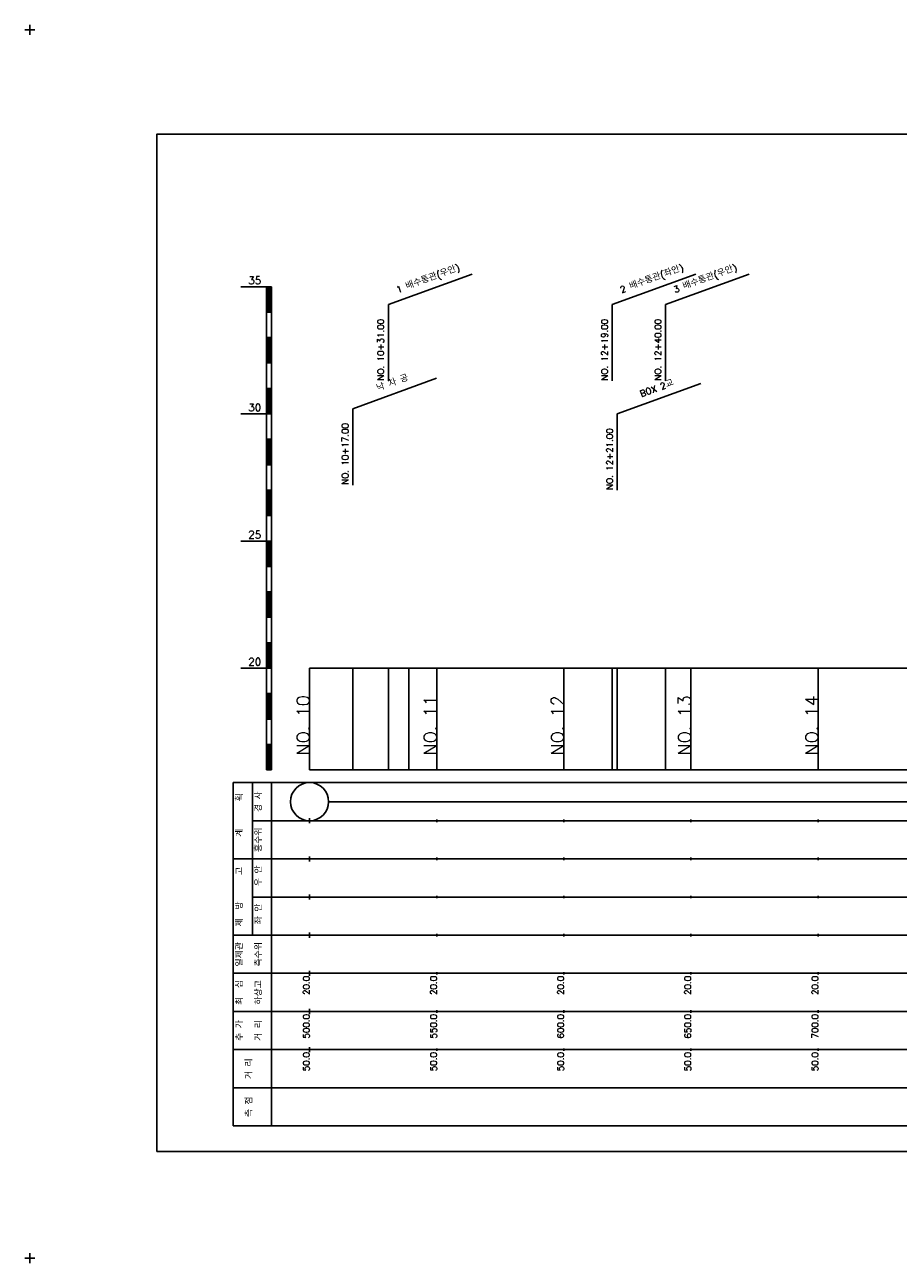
# Model space of a CAD drawing. Extents: x -2 to 685, y -2 to 968.
# Tile 3 of 4: x -2 to 342, y 481 to 968. Entities that reach past the tile are written whole.
import ezdxf
from ezdxf.enums import TextEntityAlignment as Align

# ---------------------------------------------------------------- set-up
doc = ezdxf.new("R2010")
doc.units = 0
doc.header["$LTSCALE"] = 5
for name, color, linetype in [('BOX', 5, 'CONTINUOUS'), ('DT1', 3, 'CONTINUOUS'), ('LT1', 4, 'CONTINUOUS'), ('ST1', 7, 'CONTINUOUS')]:
    doc.layers.add(name, color=color, linetype=linetype)
doc.styles.add('GHS', font='ROMANS.shx', dxfattribs={"bigfont": 'GHS.shx'})

msp = doc.modelspace()

# ---------------------------------------------------------------- linework, layer by layer
at = {"layer": 'BOX'}
msp.add_lwpolyline([(50, 525), (650, 525), (650, 925), (50, 925), (50, 525)], dxfattribs=at)
at = {"layer": 'DT1'}
for p, q in [((110, 704.33), (110, 706.33)), ((160, 704.83), (160, 705.83)), ((210, 704.83), (210, 705.83)), ((260, 704.83), (260, 705.83)), ((310, 704.83), (310, 705.83))]:
    msp.add_line(p, q, dxfattribs=at)
at = {"layer": 'LT1', "linetype": 'CONTINUOUS'}
for p, q in [((141, 858), (173.89, 869.97)), ((229, 858), (261.89, 869.97)), ((250, 858), (282.89, 869.97)), ((141, 828), (141, 858)), ((229, 828), (229, 858)), ((250, 828), (250, 858)), ((127, 817.02), (159.89, 828.99)), ((231, 814.98), (263.89, 826.95)), ((127, 787.02), (127, 817.02)), ((231, 784.98), (231, 814.98))]:
    msp.add_line(p, q, dxfattribs=at)
at = {"layer": 'LT1'}
for p, q in [((83, 865), (93, 865)), ((93, 675), (93, 865)), ((93, 865), (95, 865)), ((93.5, 864.8), (93.5, 855.2)), ((94, 864.8), (94, 855.2)), ((94.5, 864.8), (94.5, 855.2)), ((95, 675), (95, 865)), ((93, 855), (95, 855)), ((93, 845), (95, 845)), ((93.5, 844.8), (93.5, 835.2)), ((94, 844.8), (94, 835.2)), ((94.5, 844.8), (94.5, 835.2)), ((93, 835), (95, 835)), ((93, 825), (95, 825)), ((93.5, 824.8), (93.5, 815.2)), ((94, 824.8), (94, 815.2)), ((94.5, 824.8), (94.5, 815.2)), ((83, 815), (93, 815)), ((93, 815), (95, 815)), ((93, 805), (95, 805)), ((93.5, 804.8), (93.5, 795.2)), ((94, 804.8), (94, 795.2)), ((94.5, 804.8), (94.5, 795.2)), ((93, 795), (95, 795)), ((93, 785), (95, 785)), ((93.5, 784.8), (93.5, 775.2)), ((94, 784.8), (94, 775.2)), ((94.5, 784.8), (94.5, 775.2)), ((93, 775), (95, 775)), ((83, 765), (93, 765)), ((93, 765), (95, 765)), ((93.5, 764.8), (93.5, 755.2)), ((94, 764.8), (94, 755.2)), ((94.5, 764.8), (94.5, 755.2)), ((93, 755), (95, 755)), ((93, 745), (95, 745)), ((93.5, 744.8), (93.5, 735.2)), ((94, 744.8), (94, 735.2)), ((94.5, 744.8), (94.5, 735.2)), ((93, 735), (95, 735)), ((93, 725), (95, 725)), ((93.5, 724.8), (93.5, 715.2)), ((94, 724.8), (94, 715.2)), ((94.5, 724.8), (94.5, 715.2)), ((83, 715), (93, 715)), ((93, 715), (95, 715)), ((110, 675), (110, 715)), ((127, 675), (127, 715)), ((141, 675), (141, 715)), ((149, 675), (149, 715)), ((160, 675), (160, 715)), ((210, 675), (210, 715)), ((229, 675), (229, 715)), ((231, 675), (231, 715)), ((250, 675), (250, 715)), ((260, 675), (260, 715)), ((310, 675), (310, 715)), ((93, 705), (95, 705)), ((93.5, 704.8), (93.5, 695.2)), ((94, 704.8), (94, 695.2)), ((94.5, 704.8), (94.5, 695.2)), ((93, 695), (95, 695)), ((93, 685), (95, 685)), ((93.5, 684.8), (93.5, 675.2)), ((94, 684.8), (94, 675.2)), ((94.5, 684.8), (94.5, 675.2)), ((93, 675), (95, 675)), ((110, 675), (610, 675)), ((110, 654), (110, 656)), ((160, 654.5), (160, 655.5)), ((210, 654.5), (210, 655.5)), ((260, 654.5), (260, 655.5)), ((310, 654.5), (310, 655.5)), ((110, 639), (110, 641)), ((160, 639.5), (160, 640.5)), ((210, 639.5), (210, 640.5)), ((260, 639.5), (260, 640.5)), ((310, 639.5), (310, 640.5)), ((110, 624), (110, 626)), ((160, 624.5), (160, 625.5)), ((210, 624.5), (210, 625.5)), ((260, 624.5), (260, 625.5)), ((310, 624.5), (310, 625.5)), ((110, 609), (110, 611)), ((160, 609.5), (160, 610.5)), ((210, 609.5), (210, 610.5)), ((260, 609.5), (260, 610.5)), ((310, 609.5), (310, 610.5)), ((110, 594), (110, 596)), ((160, 594.5), (160, 595.5)), ((210, 594.5), (210, 595.5)), ((260, 594.5), (260, 595.5)), ((310, 594.5), (310, 595.5)), ((110, 579), (110, 581)), ((160, 579.5), (160, 580.5)), ((210, 579.5), (210, 580.5)), ((260, 579.5), (260, 580.5)), ((310, 579.5), (310, 580.5)), ((110, 564), (110, 566)), ((160, 564.5), (160, 565.5)), ((210, 564.5), (210, 565.5)), ((260, 564.5), (260, 565.5)), ((310, 564.5), (310, 565.5))]:
    msp.add_line(p, q, dxfattribs=at)
msp.add_lwpolyline([(110, 715), (160, 715), (210, 715), (260, 715), (310, 715), (360, 715), (410, 715), (460, 715), (510, 715), (560, 715), (610, 715)], dxfattribs=at)
at = {"layer": 'ST1'}
for p, q in [((-2, 966), (2, 966)), ((0, 964), (0, 968)), ((80, 535), (80, 670)), ((80, 670), (623, 670)), ((87.5, 640), (87.5, 670)), ((95, 535), (95, 670)), ((87.5, 655), (623, 655)), ((80, 640), (623, 640)), ((87.5, 610), (87.5, 640)), ((87.5, 625), (623, 625)), ((80, 610), (623, 610)), ((80, 595), (623, 595)), ((80, 580), (623, 580)), ((80, 565), (623, 565)), ((80, 550), (623, 550)), ((80, 535), (623, 535)), ((-2, 483), (2, 483)), ((0, 481), (0, 485))]:
    msp.add_line(p, q, dxfattribs=at)
at = {"layer": 'ST1', "linetype": 'CONTINUOUS'}
msp.add_line((117.5, 662.5), (602.5, 662.5), dxfattribs=at)
msp.add_circle((110, 662.5), 7.5, dxfattribs=at)

# ---------------------------------------------------------------- texts
at = {"layer": 'DT1', "linetype": 'CONTINUOUS', "style": 'GHS'}
for s, rotation, p in [('1 배수통관(우안)', 20, (157, 866.99)), ('2 배수통관(좌안)', 20, (245, 866.99)), ('3 배수통관(우안)', 20, (266, 866.99)), ('낙 차 공', 20, (143, 826.01)), ('BOX 2교', 20, (247, 823.97)), ('  획', 90, (83.75, 662.5)), ('경 사', 90, (91.25, 662.5)), ('   계', 90, (83.75, 647.5)), ('홍수위', 90, (91.25, 647.5)), ('   고', 90, (83.75, 632.5)), (' 우 안', 90, (91.25, 632.5)), (' 제  방', 90, (83.75, 617.5)), (' 좌 안', 90, (91.25, 617.5)), ('일제관', 90, (83.75, 602.5)), ('측수위', 90, (91.25, 602.5)), ('최  심', 90, (83.75, 587.5)), ('하상고', 90, (91.25, 587.5)), ('추 가', 90, (83.75, 572.5)), ('거 리', 90, (91.25, 572.5)), ('거 리', 90, (87.5, 557.5)), ('측 점', 90, (87.5, 542.5))]:
    msp.add_text(s, height=2.5, rotation=rotation, dxfattribs=at).set_placement(p, align=Align.CENTER)
at = {"layer": 'DT1', "style": 'GHS'}
for s, p in [('35', (91, 866)), ('30', (91, 816)), ('25', (91, 766)), ('20', (91, 716))]:
    msp.add_text(s, height=3, dxfattribs=at).set_placement(p, align=Align.RIGHT)
at = {"layer": 'DT1', "linetype": 'CONTINUOUS', "style": 'GHS'}
for s, p in [('NO. 10+31.00 ', (139.25, 828.12)), ('NO. 12+19.00 ', (227.25, 828.12)), ('NO. 12+40.00 ', (248.25, 828.12)), ('NO. 10+17.00 ', (125.25, 787.14)), ('NO. 12+21.00 ', (229.25, 785.11))]:
    msp.add_text(s, height=2.5, rotation=90, dxfattribs=at).set_placement(p)
at = {"layer": 'DT1', "style": 'GHS'}
for s, height, p in [('NO. 10', 5, (110, 704.33)), ('NO. 11', 5, (160, 704.33)), ('NO. 12', 5, (210, 704.33)), ('NO. 13', 5, (260, 704.33)), ('NO. 14', 5, (310, 704.33)), (' 20.0', 2.5, (110, 594)), (' 20.0', 2.5, (160, 594)), (' 20.0', 2.5, (210, 594)), (' 20.0', 2.5, (260, 594)), (' 20.0', 2.5, (310, 594)), ('   500.0', 2.5, (110, 579)), ('   550.0', 2.5, (160, 579)), ('   600.0', 2.5, (210, 579)), ('   650.0', 2.5, (260, 579)), ('   700.0', 2.5, (310, 579)), ('  50.0', 2.5, (110, 564)), ('  50.0', 2.5, (160, 564)), ('  50.0', 2.5, (210, 564)), ('  50.0', 2.5, (260, 564)), ('  50.0', 2.5, (310, 564))]:
    msp.add_text(s, height=height, rotation=90, dxfattribs=at).set_placement(p, align=Align.RIGHT)

doc.saveas('drawing.dxf')
